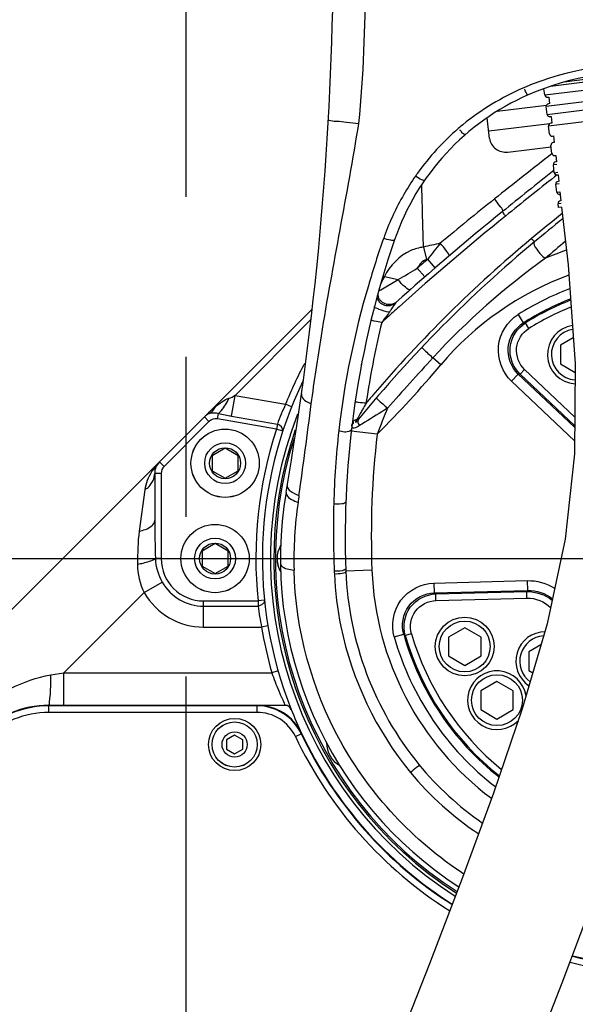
# Model space of a CAD drawing. Header units: millimetres. Extents: x 0 to 12486, y 0 to 8400.
# Tile 93 of 111: x 6385 to 6556, y 5452 to 5754. Entities that reach past the tile are written whole.
import ezdxf

# ---------------------------------------------------------------- set-up
doc = ezdxf.new("R2010")
doc.units = ezdxf.units.MM
doc.header["$LTSCALE"] = 653.4
doc.linetypes.add('CENTER', pattern=[0.6, 0.375, -0.075, 0.075, -0.075])
doc.layers.get('0').update_dxf_attribs({"linetype": 'CONTINUOUS'})
for name, color, linetype in [('03__ASM_ALL_CURVES', 7, 'CONTINUOUS'), ('1_DXF_AXIS', 7, 'CONTINUOUS'), ('304102000091DXF_CONTINUOUS_LINE', 7, 'CONTINUOUS'), ('304103000034DXF_CONTINUOUS_LINE', 7, 'CONTINUOUS'), ('304103000240DXF_CONTINUOUS_LINE', 7, 'CONTINUOUS'), ('304105000438DXF_CONTINUOUS_LINE', 7, 'CONTINUOUS'), ('304106000060DXF_CONTINUOUS_LINE', 7, 'CONTINUOUS'), ('304109000079DXF_CONTINUOUS_LINE', 7, 'CONTINUOUS'), ('304301000100DXF_CONTINUOUS_LINE', 7, 'CONTINUOUS'), ('501023000035DXF_CONTINUOUS_LINE', 7, 'CONTINUOUS'), ('501023000153DXF_CONTINUOUS_LINE', 7, 'CONTINUOUS'), ('501024000011DXF_CONTINUOUS_LINE', 7, 'CONTINUOUS'), ('501024000018DXF_CONTINUOUS_LINE', 7, 'CONTINUOUS'), ('504001000008DXF_CONTINUOUS_LINE', 7, 'CONTINUOUS'), ('604006000005DXF_CONTINUOUS_LINE', 7, 'CONTINUOUS'), ('DEFAULT_1', 7, 'CENTER'), ('DRW0004_DXF_DIMENSION', 7, 'CONTINUOUS'), ('R25-1800XIANDXF_CONTINUOUS_LINE', 7, 'CONTINUOUS')]:
    doc.layers.add(name, color=color, linetype=linetype)
doc.styles.get("Standard").update_dxf_attribs({"font": 'txt', "width": 0.7})
doc.dimstyles.new('DIMSTYLE_12', dxfattribs={"dimtxt": 100, "dimasz": 60, "dimexe": 1.5, "dimexo": 0, "dimgap": 1.25, "dimtad": 0, "dimtih": 1, "dimtoh": 1, "dimdsep": 46, "dimtxsty": 'Standard', "dimblk": '_FILLED', "dimblk1": '_FILLED', "dimblk2": '_FILLED', "dimcen": 0.09, "dimclrt": 5, "dimazin": 2, "dimtp": 0.8, "dimtm": 0.8, "dimtfac": 1, "dimtofl": 0, "dimtmove": 0, "dimatfit": 3, "dimldrblk": '_FILLED', "dimfxl": 0, "dimtolj": 1, "dimarcsym": 0})
doc.dimstyles.new('DIMSTYLE_9', dxfattribs={"dimtxt": 100, "dimasz": 60, "dimexe": 1.5, "dimexo": 0, "dimgap": 1.25, "dimtad": 0, "dimtih": 1, "dimtoh": 1, "dimdsep": 46, "dimtxsty": 'Standard', "dimblk": '_FILLED', "dimblk1": '_FILLED', "dimblk2": '_FILLED', "dimcen": 0.09, "dimclrt": 5, "dimazin": 2, "dimtp": 1.2, "dimtm": 1.2, "dimtfac": 1, "dimtofl": 0, "dimtmove": 0, "dimatfit": 3, "dimldrblk": '_FILLED', "dimfxl": 0, "dimtolj": 1, "dimarcsym": 0})

# ---------------------------------------------------------------- blocks, each defined once
blk = doc.blocks.new('*D26')
at = {"layer": 'DRW0004_DXF_DIMENSION', "color": 2, "linetype": 'Continuous'}
blk.add_line((6540.12, 5925.75), (8725.51, 5925.75), dxfattribs=at)
at = {"layer": 'DRW0004_DXF_DIMENSION', "color": 5, "linetype": 'Continuous', "insert": (8775.51, 6050.75), "char_height": 100, "width": 350, "attachment_point": 1, "line_spacing_factor": 0.9}
blk.add_mtext('874.2', dxfattribs=at)
blk = doc.blocks.new('_FILLED')
at = {"color": 0, "linetype": 'ByBlock'}
blk.add_solid([(0, 0), (-1, 0.1167), (-1, -0.1167)], dxfattribs=at)
blk = doc.blocks.new('*D30')
at = {"layer": 'DRW0004_DXF_DIMENSION', "color": 2, "linetype": 'Continuous'}
blk.add_line((8288.69, 5588.55), (8288.69, 7558.67), dxfattribs=at)
at = {"layer": 'DRW0004_DXF_DIMENSION', "color": 5, "linetype": 'Continuous', "insert": (8163.69, 7608.67), "char_height": 100, "width": 490, "attachment_point": 1, "rotation": 90, "line_spacing_factor": 0.9}
blk.add_mtext('1852.38', dxfattribs=at)
blk = doc.blocks.new('*D32')
at = {"layer": 'DRW0004_DXF_DIMENSION', "color": 2, "linetype": 'Continuous'}
blk.add_line((4881.93, 5588.55), (4881.93, 7558.67), dxfattribs=at)
at = {"layer": 'DRW0004_DXF_DIMENSION', "color": 5, "linetype": 'Continuous', "insert": (4756.93, 7608.67), "char_height": 100, "width": 490, "attachment_point": 1, "rotation": 90, "line_spacing_factor": 0.9}
blk.add_mtext('1554.38', dxfattribs=at)

msp = doc.modelspace()

# ---------------------------------------------------------------- linework, layer by layer
at = {"color": 2, "linetype": 'Continuous'}
for radius, start, end in [(1703.38, 290, 180), (340.216, 306.21386, 97.63329)]:
    msp.add_arc((6585.31, 5588.549), radius, start, end, dxfattribs=at)
at = {"layer": '03__ASM_ALL_CURVES', "color": 4, "linetype": 'Continuous'}
msp.add_line((4631.407, 5588.549), (7425.31, 5588.549), dxfattribs=at)
for radius, start, end in [(1703.38, 290, 180), (340.216, 306.21386, 97.63329)]:
    msp.add_arc((6585.31, 5588.549), radius, start, end, dxfattribs=at)
at = {"layer": '1_DXF_AXIS', "color": 7, "linetype": 'CENTER'}
msp.add_line((6436.31, 5944.411), (6436.31, 5011.549), dxfattribs=at)
at = {"layer": '304102000091DXF_CONTINUOUS_LINE', "color": 9, "linetype": 'Continuous'}
for p, q in [((6394.403, 5543.409), (6394.345, 5543.549)), ((6394.403, 5541.409), (6394.403, 5543.409)), ((6458.179, 5543.409), (6394.403, 5543.409)), ((6458.179, 5541.409), (6394.403, 5541.409)), ((6458.179, 5543.409), (6458.267, 5543.549)), ((6458.179, 5541.409), (6458.179, 5543.409)), ((6469.928, 5533.969), (6471.736, 5534.824)), ((6471.736, 5534.824), (6471.829, 5534.956))]:
    msp.add_line(p, q, dxfattribs=at)
for radius, start, end in [(127.64, 205.31587, 237.74656), (125.64, 205.31587, 237.56835), (125.64, 255.94374, 274.02108), (127.64, 255.83292, 274.02108)]:
    msp.add_arc((6585.31, 5588.549), radius, start, end, dxfattribs=at)
for points, knots in [([(6394.403, 5543.409), (6390.502, 5543.409), (6382.622, 5541.855), (6375.952, 5537.382), (6373.193, 5534.623)], [0, 0, 0, 0, 0.5000009, 1, 1, 1, 1]), ([(6394.403, 5541.409), (6390.762, 5541.409), (6383.407, 5539.959), (6377.182, 5535.784), (6374.607, 5533.209)], [0, 0, 0, 0, 0.5000009, 1, 1, 1, 1]), ([(6471.736, 5534.824), (6470.545, 5537.341), (6466.65, 5541.789), (6460.963, 5543.408), (6458.179, 5543.409)], [0, 0, 0, 0, 0.5, 1, 1, 1, 1]), ([(6469.928, 5533.969), (6468.896, 5536.15), (6465.52, 5540.006), (6460.592, 5541.409), (6458.179, 5541.409)], [0, 0, 0, 0, 0.4999999, 1, 1, 1, 1])]:
    msp.add_open_spline(points, degree=3, knots=knots, dxfattribs=at)
at = {"layer": '304103000034DXF_CONTINUOUS_LINE', "color": 7, "linetype": 'Continuous'}
for p, q in [((6374.806, 5564.72), (6475.067, 5664.981)), ((6426.81, 5614.654), (6426.81, 5600.202)), ((6466.789, 5543.549), (6458.267, 5543.549))]:
    msp.add_line(p, q, dxfattribs=at)
at = {"layer": '304103000034DXF_CONTINUOUS_LINE', "color": 9, "linetype": 'Continuous'}
for p, q in [((6451.464, 5638.551), (6474.698, 5661.784)), ((6450.353, 5632.248), (6451.464, 5638.551)), ((6451.464, 5638.551), (6466.9, 5635.828)), ((6468.758, 5635.087), (6466.901, 5635.829)), ((6443.454, 5630.541), (6442.04, 5631.955)), ((6446.097, 5631.374), (6446.39, 5633.039)), ((6450.353, 5632.248), (6464.408, 5629.77)), ((6443.454, 5630.541), (6429.689, 5616.775)), ((6464.131, 5628.194), (6446.097, 5631.374)), ((6464.408, 5629.77), (6464.131, 5628.194)), ((6466.031, 5627.572), (6464.131, 5628.194)), ((6429.689, 5616.775), (6428.275, 5618.189)), ((6428.81, 5614.654), (6426.81, 5614.654)), ((6428.81, 5614.654), (6428.81, 5588.549)), ((6423.814, 5609.65), (6422.063, 5596.95)), ((6428.81, 5588.549), (6427.019, 5588.549)), ((6423.575, 5578.134), (6429.132, 5581.308)), ((6423.574, 5578.135), (6398.989, 5553.549)), ((6441.81, 5567.549), (6441.81, 5575.549)), ((6441.81, 5575.549), (6458.475, 5575.549)), ((6460.464, 5575.753), (6458.475, 5575.549)), ((6458.475, 5575.549), (6458.475, 5573.949)), ((6441.81, 5573.949), (6458.475, 5573.949)), ((6441.81, 5567.549), (6459.551, 5567.55)), ((6461.524, 5567.878), (6459.552, 5567.549)), ((6395.008, 5552.885), (6398.989, 5553.549)), ((6398.989, 5543.549), (6398.989, 5553.549)), ((6398.989, 5553.549), (6462.709, 5553.548)), ((6464.631, 5554.098), (6462.708, 5553.549))]:
    msp.add_line(p, q, dxfattribs=at)
for centre, radius, start, end in [((6585.31, 5588.549), 127.5, 152.03997, 158.23415), ((6483.906, 5590.354), 59.017, 130.72783, 133.45964), ((6543.083, 5600.953), 83.786, 155.40252, 159.88316), ((6487.616, 5586.383), 64.451, 133.42613, 135.00302), ((6465.602, 5718.968), 88.05, 257.39718, 260.02694), ((6445.576, 5628.419), 3, 80, 135), ((6585.31, 5588.549), 127.5, 161.88407, 185.85209), ((6440.141, 5606.286), 16.807, 138.29434, 146.99576), ((6440.361, 5606.095), 17.098, 134.99772, 138.30686), ((6439.811, 5606.509), 16.409, 147.02183, 148.25052), ((6431.81, 5614.654), 3, 135, 180), ((6441.81, 5588.549), 13, 180, 270), ((6441.81, 5588.549), 14.6, 209.73156, 270), ((6441.81, 5588.549), 21, 209.72862, 270), ((6540.531, 5584.465), 82.727, 187.30286, 191.79841), ((6585.31, 5588.549), 127.5, 189.47984, 195.93335), ((6551.528, 5583.986), 93.89, 198.91671, 202.52306), ((6553.03, 5584.606), 95.515, 202.52123, 203.24677), ((6553.232, 5584.688), 95.733, 203.24416, 203.76231)]:
    msp.add_arc(centre, radius, start, end, dxfattribs=at)
at = {"layer": '304103000034DXF_CONTINUOUS_LINE', "color": 7, "linetype": 'Continuous'}
for centre, radius, start, end in [((6585.31, 5588.549), 125.5, 154.31729, 201.63036), ((6445.576, 5628.419), 5, 114.35708, 135), ((6585.31, 5588.549), 123, 158.93372, 237.30707), ((6431.81, 5614.654), 5, 135, 180), ((6466.789, 5541.549), 2, 21.63099, 90), ((6585.31, 5588.549), 125.5, 201.63099, 205.29555)]:
    msp.add_arc(centre, radius, start, end, dxfattribs=at)
at = {"layer": '304103000034DXF_CONTINUOUS_LINE', "color": 9, "linetype": 'Continuous'}
for points in [[(6449.584, 5637.68), (6450.233, 5637.9), (6450.879, 5638.181), (6451.424, 5638.596)], [(6443.514, 5632.974), (6444.371, 5633.363), (6445.047, 5634.205), (6445.399, 5635.078)], [(6445.399, 5635.078), (6446.645, 5636.149), (6448.029, 5637.152), (6449.584, 5637.68)], [(6443.513, 5632.974), (6444.387, 5633.37), (6445.47, 5633.31), (6446.39, 5633.039)], [(6466.031, 5627.572), (6466.315, 5628.437), (6465.291, 5629.547), (6464.408, 5629.769)], [(6425.858, 5615.144), (6424.83, 5613.482), (6424.082, 5611.585), (6423.814, 5609.65)], [(6426.81, 5600.202), (6426.81, 5596.317), (6426.922, 5592.433), (6427.019, 5588.549)], [(6422.063, 5596.95), (6421.602, 5593.606), (6421.611, 5590.211), (6421.568, 5586.836)], [(6421.568, 5586.836), (6421.531, 5583.86), (6422.309, 5580.829), (6423.574, 5578.135)], [(6427.019, 5588.549), (6427.113, 5586.036), (6427.885, 5583.491), (6429.132, 5581.308)], [(6460.464, 5575.753), (6460.556, 5574.862), (6459.369, 5573.999), (6458.475, 5573.949)], [(6382.635, 5548.711), (6386.514, 5550.685), (6390.715, 5552.169), (6395.008, 5552.885)]]:
    msp.add_open_spline(points, degree=3, dxfattribs=at)
for points, knots in [([(6446.39, 5633.039), (6446.681, 5633.293), (6447.981, 5634.668), (6448.939, 5636.328), (6449.584, 5637.68)], [0, 0, 0, 0, 0.2051797, 1, 1, 1, 1]), ([(6423.815, 5609.65), (6424.268, 5609.941), (6425.835, 5611.165), (6426.81, 5613.204), (6426.81, 5614.654)], [0, 0, 0, 0, 0.2710046, 1, 1, 1, 1]), ([(6422.063, 5596.95), (6422.722, 5597.081), (6424.518, 5597.532), (6426.81, 5598.903), (6426.81, 5600.202)], [0, 0, 0, 0, 0.3407534, 1, 1, 1, 1]), ([(6421.568, 5586.836), (6422.138, 5586.934), (6423.998, 5587.322), (6425.895, 5587.835), (6427.019, 5588.549)], [0, 0, 0, 0, 0.3027275, 1, 1, 1, 1]), ([(6394.345, 5543.549), (6394.592, 5543.549), (6394.561, 5544.939), (6394.903, 5546.428), (6394.942, 5549.527), (6395.003, 5551.679), (6395.008, 5552.885)], [0, 0, 0, 0, 0.0788344, 0.2928608, 0.6146712, 1, 1, 1, 1]), ([(6465.615, 5546.113), (6465.893, 5545.481), (6466.455, 5544.814), (6466.556, 5543.638), (6466.789, 5543.549)], [0, 0, 0, 0, 0.7341439, 1, 1, 1, 1])]:
    msp.add_open_spline(points, degree=3, knots=knots, dxfattribs=at)
at = {"layer": '304103000240DXF_CONTINUOUS_LINE', "color": 9, "linetype": 'Continuous'}
for p, q in [((6550.097, 5706.185), (6549.275, 5705.533)), ((6550.108, 5706.172), (6549.288, 5705.516)), ((6508.663, 5702.348), (6508.641, 5703.182)), ((6509.151, 5684.014), (6510.066, 5680.208)), ((6510.457, 5680.302), (6510.066, 5680.208)), ((6512.745, 5677.653), (6510.457, 5680.302)), ((6509.574, 5674.901), (6507.273, 5677.539)), ((6497.182, 5674.998), (6501.407, 5674.042)), ((6496.117, 5670.963), (6501.407, 5674.042)), ((6495.36, 5670.52), (6496.117, 5670.963)), ((6538.155, 5663.346), (6539.754, 5660.81)), ((6541.438, 5659.087), (6540.382, 5660.784)), ((6514.496, 5647.969), (6512.003, 5650.061)), ((6536.14, 5642.932), (6538.204, 5645.106)), ((6555.495, 5628.698), (6538.204, 5645.106)), ((6540.157, 5646.498), (6538.781, 5645.049)), ((6555.498, 5629.185), (6538.781, 5645.049)), ((6555.514, 5631.926), (6540.157, 5646.498)), ((6555.471, 5624.587), (6536.14, 5642.932)), ((6494.979, 5626.718), (6487.032, 5627.637)), ((6493.378, 5585.014), (6485.384, 5584.707)), ((6512.381, 5581.036), (6540.932, 5581.783)), ((6512.381, 5581.036), (6512.459, 5578.038)), ((6540.932, 5581.783), (6541.011, 5578.786)), ((6512.459, 5578.038), (6541.011, 5578.786)), ((6512.927, 5577.695), (6540.793, 5578.425)), ((6512.979, 5575.697), (6512.927, 5577.695)), ((6540.846, 5576.427), (6540.793, 5578.425)), ((6512.979, 5575.697), (6540.846, 5576.427)), ((6505.508, 5565.485), (6503.588, 5564.93)), ((6500.218, 5564.517), (6503.103, 5565.332))]:
    msp.add_line(p, q, dxfattribs=at)
at = {"layer": '304103000240DXF_CONTINUOUS_LINE', "color": 7, "linetype": 'Continuous'}
msp.add_line((6497.929, 5666.092), (6497.699, 5666.123), dxfattribs=at)
at = {"layer": '304103000240DXF_CONTINUOUS_LINE', "color": 9, "linetype": 'Continuous'}
for points in [[(6489.272, 5631.23), (6489.08, 5630.998), (6488.917, 5630.805), (6488.781, 5630.648), (6488.668, 5630.525), (6488.577, 5630.431), (6488.507, 5630.365), (6488.455, 5630.325), (6488.419, 5630.307), (6488.398, 5630.309), (6488.389, 5630.329), (6488.394, 5630.37), (6488.413, 5630.434), (6488.449, 5630.523)], [(6488.449, 5630.523), (6488.501, 5630.638), (6488.572, 5630.78), (6488.66, 5630.948), (6488.765, 5631.139)]]:
    msp.add_lwpolyline(points, dxfattribs=at)
at = {"layer": '304103000240DXF_CONTINUOUS_LINE', "color": 7, "linetype": 'Continuous'}
for centre, radius, start, end in [((5481.585, 5778.784), 1000, 350.220733, 359.311948), ((6575.064, 5653.242), 84.5, 84.37763, 113.62237), ((6571.257, 5661.946), 75, 113.62237, 161.07654), ((7791.962, 4140.57), 2000, 128.419005, 128.998489), ((7067.424, 5035.349), 848.66, 128.998489, 131.904638), ((7182.449, 4916.646), 1000, 129.097312, 129.736355), ((6765.177, 5595.464), 280, 161.07654, 182.20168), ((6797.64, 5379.552), 398.037, 129.73635, 140.78005), ((6498.272, 5669.575), 3.5, 193.52324, 311.90464), ((6585.31, 5588.549), 120, 170.22073, 237.05304), ((6585.31, 5588.549), 100, 182.20168, 219.13077)]:
    msp.add_arc(centre, radius, start, end, dxfattribs=at)
at = {"layer": '304103000240DXF_CONTINUOUS_LINE', "color": 9, "linetype": 'Continuous'}
for centre, radius, start, end in [((6571.295, 5660.059), 79.285, 113.3398, 129.18605), ((6570.565, 5661.564), 77.665, 130.78925, 144.44135), ((6570.601, 5661.045), 78.082, 129.24783, 130.56011), ((7783.863, 4127.416), 2009.739, 127.926383, 128.567583), ((6572.907, 5659.835), 80.574, 145.21207, 149.9889), ((6570.123, 5661.931), 77.092, 144.47192, 145.31052), ((7791.996, 4140.374), 1998.519, 128.449246, 128.998486), ((6572.385, 5660.132), 79.973, 149.98592, 160.0207), ((7063.68, 5030.623), 854.557, 128.56759, 130.006388), ((7067.535, 5035.063), 847.297, 128.998726, 131.897532), ((7182.485, 4916.447), 1001.523, 129.039236, 129.736342), ((6765.834, 5591.958), 285.083, 160.57795, 163.65474), ((6798.196, 5378.831), 400.293, 129.74568, 139.53214), ((6571.471, 5660.5), 78.989, 160.04495, 160.58546), ((6622.155, 5200.31), 496.729, 102.53966, 103.14982), ((7201.83, 5139.577), 877.713, 141.564746, 141.970941), ((7411.144, 4669.406), 1330.454, 130.185697, 130.532649), ((7067.424, 5035.349), 852.16, 130.813124, 131.096609), ((6585.31, 5588.549), 99.894, 108.92801, 112.85804), ((6515.276, 5664.222), 21.06, 149.22325, 155.53591), ((6585.31, 5588.549), 88.421, 110.80169, 122.22917), ((6498.7, 5669.975), 3.574, 183.05501, 200.27277), ((7067.466, 5035.146), 847.189, 131.897763, 132.072493), ((6585.31, 5588.549), 85.423, 111.39257, 122.22917), ((6585.31, 5588.549), 85.067, 111.47437, 121.88013), ((6585.31, 5588.549), 83.069, 111.91164, 121.88013), ((7041.77, 5261.611), 675.941, 143.460688, 143.790089), ((7067.442, 5035.172), 847.154, 132.072492, 132.383708), ((6765.247, 5595.863), 276.623, 166.39777, 171.20027), ((6531.275, 5444.172), 216.804, 87.5924, 87.75868), ((7216.494, 5003.738), 956.054, 137.465732, 138.705859), ((6267.282, 5855.416), 322.721, 314.87431, 319.9987), ((6519.506, 5455.613), 190.413, 84.19017, 84.36469), ((6797.62, 5379.407), 399.48, 139.54137, 140.0059), ((6765.108, 5595.89), 276.483, 171.2013, 171.62564), ((3793.333, 5981.222), 2703.592, 352.061969, 352.663029), ((6897.563, 5405.879), 466.75, 150.43797, 150.63415), ((7231.2, 5219.6), 848.867, 150.808274, 150.999955), ((6936.204, 5384.128), 511.092, 150.63338, 150.78049), ((6841.389, 5491.759), 371.771, 157.39433, 158.71443), ((6571.611, 5501.906), 151.518, 122.05448, 122.83105), ((6742.823, 5598.766), 261.23, 173.62868, 178.55264), ((6765.177, 5595.464), 272, 173.40194, 182.20168), ((6600.906, 5589.036), 131.24, 171.75787, 172.67381), ((6595.56, 5587.968), 126.094, 171.88214, 181.34871), ((6795.182, 5597.289), 313.61, 178.52437, 182.30124), ((6584.896, 5588.482), 103.14, 182.10369, 182.57348), ((6585.31, 5588.549), 92, 182.20168, 233.00824), ((6625.36, 5731.371), 190.413, 233.63531, 233.80983), ((6697.869, 5484.187), 183.176, 148.90648, 149.03829), ((6585.31, 5588.549), 83.069, 196.11987, 231.06952), ((6585.31, 5588.549), 88.421, 195.77083, 232.3444), ((6585.31, 5588.549), 85.423, 195.77083, 231.64085), ((6641.761, 5731.999), 216.804, 230.24132, 230.4076), ((6585.31, 5588.549), 85.067, 196.11987, 231.55355)]:
    msp.add_arc(centre, radius, start, end, dxfattribs=at)
for points in [[(6489.363, 5721.874), (6490.902, 5736.61), (6491.319, 5751.459), (6491.416, 5766.275)], [(6583.838, 5739.783), (6569.072, 5741.184), (6553.504, 5738.729), (6539.884, 5732.856)], [(6509.151, 5684.014), (6508.987, 5690.125), (6508.825, 5696.237), (6508.663, 5702.348)], [(6510.066, 5680.208), (6508.814, 5679.907), (6507.888, 5678.67), (6507.273, 5677.539)], [(6546.512, 5680.6), (6534.059, 5671.608), (6522.395, 5661.372), (6512.003, 5650.061)], [(6501.407, 5674.042), (6503.362, 5675.209), (6505.337, 5676.342), (6507.273, 5677.539)], [(6553.655, 5675.402), (6538.681, 5669.944), (6524.74, 5660.178), (6514.496, 5647.969)], [(6492.273, 5672.188), (6488.021, 5657.682), (6484.931, 5642.773), (6483.206, 5627.755)], [(6496.295, 5667.329), (6495.878, 5667.711), (6495.544, 5668.206), (6495.348, 5668.737)], [(6497.773, 5666.509), (6497.23, 5666.658), (6496.71, 5666.948), (6496.295, 5667.329)], [(6499.433, 5666.468), (6498.894, 5666.345), (6498.307, 5666.362), (6497.773, 5666.509)], [(6500.885, 5667.217), (6500.48, 5666.854), (6499.964, 5666.59), (6499.433, 5666.468)], [(6498.687, 5664.048), (6497.612, 5664.242), (6496.546, 5664.529), (6495.531, 5664.932)], [(6498.18, 5634.662), (6495.865, 5633.197), (6493.518, 5631.781), (6491.197, 5630.324)], [(6484.221, 5584.831), (6483.443, 5584.645), (6482.62, 5584.607), (6481.825, 5584.696)], [(6540.932, 5581.783), (6543.842, 5581.859), (6546.891, 5581.018), (6549.35, 5579.46)], [(6540.793, 5578.425), (6543.544, 5578.496), (6546.469, 5577.511), (6548.614, 5575.788)], [(6541.011, 5578.786), (6543.712, 5578.857), (6546.58, 5577.912), (6548.709, 5576.248)], [(6540.846, 5576.427), (6543.453, 5576.495), (6546.266, 5575.384), (6548.123, 5573.554)], [(6507.74, 5525.44), (6513.327, 5518.572), (6520.012, 5512.5), (6527.291, 5507.461)], [(6505.186, 5522.951), (6511.13, 5515.709), (6518.299, 5509.368), (6526.082, 5504.153)]]:
    msp.add_open_spline(points, degree=3, dxfattribs=at)
for points, knots in [([(6541.204, 5730.662), (6541.034, 5730.587), (6540.55, 5731.478), (6540.323, 5731.932), (6540.172, 5732.41)], [0, 0, 0, 0, 0.2705494, 1, 1, 1, 1]), ([(6480.02, 5722.86), (6480.032, 5723.081), (6481.395, 5722.553), (6482.786, 5722.802), (6485.928, 5722.238), (6488.106, 5722.032), (6489.363, 5721.874)], [0, 0, 0, 0, 0.0706025, 0.2755832, 0.59559, 1, 1, 1, 1]), ([(6474.788, 5635.961), (6475.732, 5642.93), (6480.008, 5671.668), (6485.829, 5700.144), (6489.363, 5721.874)], [0, 0, 0, 0, 0.2420989, 1, 1, 1, 1]), ([(6520.769, 5719.349), (6520.694, 5719.439), (6520.547, 5719.636), (6520.419, 5719.844), (6520.356, 5719.956)], [0, 0, 0, 0, 0.477713, 1, 1, 1, 1]), ([(6522.064, 5718.56), (6522.018, 5718.52), (6521.427, 5718.567), (6521.061, 5718.994), (6520.769, 5719.349)], [0, 0, 0, 0, 0.116905, 1, 1, 1, 1]), ([(6509.151, 5704.437), (6508.993, 5704.477), (6508.129, 5704.83), (6507.348, 5705.349), (6506.734, 5705.806)], [0, 0, 0, 0, 0.175888, 1, 1, 1, 1]), ([(6509.464, 5704.451), (6509.442, 5704.419), (6509.318, 5704.395), (6509.218, 5704.42), (6509.151, 5704.437)], [0, 0, 0, 0, 0.3575172, 1, 1, 1, 1]), ([(6533.362, 5694.896), (6533.752, 5695.211), (6532.137, 5697.016), (6531.613, 5698.003), (6530.917, 5698.778)], [0, 0, 0, 0, 0.3248547, 1, 1, 1, 1]), ([(6534.328, 5693.548), (6534.092, 5693.836), (6533.956, 5694.022), (6533.362, 5694.776), (6533.568, 5694.599), (6533.611, 5694.554)], [0, 0, 0, 0, 0.694964, 0.8825088, 1, 1, 1, 1]), ([(6500.311, 5686.269), (6500.183, 5685.898), (6498.53, 5686.21), (6497.664, 5686.447), (6496.974, 5686.756)], [0, 0, 0, 0, 0.3417719, 1, 1, 1, 1]), ([(6542.256, 5686.612), (6542.455, 5686.377), (6542.743, 5686.225), (6543.083, 5685.549), (6543.193, 5685.64)], [0, 0, 0, 0, 0.6832982, 1, 1, 1, 1]), ([(6509.151, 5684.014), (6507.82, 5683.848), (6502.821, 5682.462), (6498.891, 5678.368), (6497.182, 5674.998)], [0, 0, 0, 0, 0.2619811, 1, 1, 1, 1]), ([(6516.882, 5681.203), (6517.286, 5681.547), (6515.68, 5683.425), (6515.057, 5684.426), (6514.308, 5685.19)], [0, 0, 0, 0, 0.3316781, 1, 1, 1, 1]), ([(6543.193, 5685.64), (6542.584, 5685.134), (6544.381, 5682.568), (6545.432, 5681.286), (6546.508, 5680.599)], [0, 0, 0, 0, 0.3826076, 1, 1, 1, 1]), ([(6497.182, 5674.998), (6497.061, 5674.916), (6496.827, 5674.749), (6496.602, 5674.57), (6496.494, 5674.48)], [0, 0, 0, 0, 0.5104975, 1, 1, 1, 1]), ([(6505.224, 5671.081), (6504.798, 5670.704), (6502.943, 5672.237), (6502.034, 5673.164), (6501.407, 5674.042)], [0, 0, 0, 0, 0.345648, 1, 1, 1, 1]), ([(6495.531, 5664.932), (6495.328, 5665.012), (6494.905, 5665.229), (6494.083, 5665.521), (6494.167, 5665.844)], [0, 0, 0, 0, 0.3946502, 1, 1, 1, 1]), ([(6498.687, 5664.048), (6498.866, 5664.29), (6499.375, 5664.995), (6501.254, 5667.548), (6500.61, 5666.97)], [0, 0, 0, 0, 0.2577828, 1, 1, 1, 1]), ([(6536.14, 5642.932), (6533.38, 5645.552), (6530.145, 5653.829), (6534.935, 5661.315), (6538.155, 5663.346)], [0, 0, 0, 0, 0.4999272, 1, 1, 1, 1]), ([(6496.382, 5660.92), (6495.61, 5661.102), (6494.806, 5661.075), (6493.111, 5661.647), (6493.032, 5661.319)], [0, 0, 0, 0, 0.7019522, 1, 1, 1, 1]), ([(6538.204, 5645.106), (6536.079, 5647.121), (6533.586, 5653.489), (6537.275, 5659.249), (6539.754, 5660.81)], [0, 0, 0, 0, 0.4999271, 1, 1, 1, 1]), ([(6538.781, 5645.049), (6536.651, 5647.072), (6534.166, 5653.47), (6537.89, 5659.233), (6540.382, 5660.784)], [0, 0, 0, 0, 0.5001883, 1, 1, 1, 1]), ([(6540.157, 5646.498), (6538.452, 5648.117), (6536.462, 5653.235), (6539.444, 5657.846), (6541.438, 5659.087)], [0, 0, 0, 0, 0.5001884, 1, 1, 1, 1]), ([(6508.589, 5653.199), (6508.592, 5653.202), (6508.61, 5653.189), (6508.621, 5653.183), (6508.63, 5653.176)], [0, 0, 0, 0, 0.2705189, 1, 1, 1, 1]), ([(6508.63, 5653.176), (6508.78, 5653.066), (6509.91, 5652.028), (6511.034, 5650.992), (6512.003, 5650.061)], [0, 0, 0, 0, 0.1217427, 1, 1, 1, 1]), ([(6471.767, 5639), (6471.73, 5638.741), (6472.073, 5637.205), (6473.664, 5636.449), (6474.788, 5635.961)], [0, 0, 0, 0, 0.1758887, 1, 1, 1, 1]), ([(6491.574, 5636.157), (6490.78, 5636.271), (6489.971, 5636.174), (6488.213, 5636.581), (6488.163, 5636.243)], [0, 0, 0, 0, 0.7009814, 1, 1, 1, 1]), ([(6494.688, 5637.725), (6494.684, 5637.72), (6494.711, 5637.696), (6494.721, 5637.681), (6494.733, 5637.668)], [0, 0, 0, 0, 0.2636645, 1, 1, 1, 1]), ([(6494.733, 5637.668), (6494.871, 5637.525), (6496.012, 5636.512), (6497.165, 5635.516), (6498.18, 5634.662)], [0, 0, 0, 0, 0.1302357, 1, 1, 1, 1]), ([(6487.253, 5629.233), (6487.252, 5629.269), (6487.251, 5629.343), (6487.254, 5629.417), (6487.256, 5629.455)], [0, 0, 0, 0, 0.4879599, 1, 1, 1, 1]), ([(6487.355, 5628.753), (6487.32, 5628.819), (6487.27, 5628.979), (6487.255, 5629.144), (6487.253, 5629.233)], [0, 0, 0, 0, 0.4564261, 1, 1, 1, 1]), ([(6487.256, 5629.455), (6487.258, 5629.496), (6487.265, 5629.58), (6487.274, 5629.664), (6487.279, 5629.706)], [0, 0, 0, 0, 0.4900308, 1, 1, 1, 1]), ([(6489.464, 5629.223), (6489.234, 5629.073), (6488.694, 5628.713), (6487.575, 5628.34), (6487.355, 5628.753)], [0, 0, 0, 0, 0.3696531, 1, 1, 1, 1]), ([(6488.765, 5631.139), (6488.398, 5631.017), (6487.627, 5630.939), (6487.518, 5630.021), (6487.702, 5629.82)], [0, 0, 0, 0, 0.5862286, 1, 1, 1, 1]), ([(6489.272, 5631.23), (6489.011, 5630.911), (6488.909, 5630.044), (6489.447, 5629.589), (6489.645, 5629.424)], [0, 0, 0, 0, 0.6151435, 1, 1, 1, 1]), ([(6487.092, 5628.152), (6487.068, 5627.951), (6485.799, 5627.012), (6484.292, 5627.349), (6483.206, 5627.755)], [0, 0, 0, 0, 0.1487535, 1, 1, 1, 1]), ([(6467.398, 5610.94), (6467.368, 5610.761), (6467.423, 5610.342), (6467.645, 5609.997), (6467.784, 5609.825)], [0, 0, 0, 0, 0.4515036, 1, 1, 1, 1]), ([(6467.054, 5608.931), (6467.009, 5608.668), (6467.527, 5606.935), (6469.406, 5606.275), (6470.729, 5605.774)], [0, 0, 0, 0, 0.1587769, 1, 1, 1, 1]), ([(6467.784, 5609.825), (6467.94, 5609.633), (6468.873, 5608.756), (6470.062, 5608.213), (6471.019, 5607.851)], [0, 0, 0, 0, 0.1945864, 1, 1, 1, 1]), ([(6485.375, 5605.99), (6485.358, 5605.516), (6483.557, 5605.133), (6482.476, 5605.186), (6481.676, 5605.365)], [0, 0, 0, 0, 0.3660437, 1, 1, 1, 1]), ([(6465.319, 5587.071), (6465.322, 5586.837), (6466.257, 5585.347), (6468.135, 5585.209), (6469.501, 5585)], [0, 0, 0, 0, 0.1443586, 1, 1, 1, 1]), ([(6521.552, 5491.829), (6506.056, 5501.975), (6479.883, 5529.947), (6469.947, 5566.889), (6469.501, 5585)], [0, 0, 0, 0, 0.5055295, 1, 1, 1, 1]), ([(6485.384, 5584.707), (6485.401, 5584.262), (6483.671, 5583.816), (6482.655, 5583.765), (6481.861, 5583.851)], [0, 0, 0, 0, 0.3576177, 1, 1, 1, 1]), ([(6481.861, 5583.851), (6482.099, 5578.428), (6484.755, 5556.6), (6494.704, 5535.72), (6505.186, 5522.951)], [0, 0, 0, 0, 0.2473111, 1, 1, 1, 1]), ([(6485.353, 5585.541), (6485.359, 5585.378), (6484.924, 5585.019), (6484.511, 5584.9), (6484.221, 5584.831)], [0, 0, 0, 0, 0.354066, 1, 1, 1, 1]), ([(6500.218, 5564.517), (6499.184, 5568.18), (6500.633, 5576.947), (6508.575, 5580.935), (6512.381, 5581.036)], [0, 0, 0, 0, 0.4999255, 1, 1, 1, 1]), ([(6503.103, 5565.332), (6502.306, 5568.149), (6503.417, 5574.897), (6509.531, 5577.963), (6512.459, 5578.038)], [0, 0, 0, 0, 0.4999255, 1, 1, 1, 1]), ([(6503.588, 5564.93), (6502.773, 5567.753), (6503.865, 5574.529), (6509.992, 5577.617), (6512.927, 5577.695)], [0, 0, 0, 0, 0.5001965, 1, 1, 1, 1]), ([(6505.508, 5565.485), (6504.856, 5567.743), (6505.727, 5573.166), (6510.631, 5575.635), (6512.979, 5575.697)], [0, 0, 0, 0, 0.5001967, 1, 1, 1, 1]), ([(6507.74, 5525.44), (6507.99, 5525.131), (6506.363, 5524.093), (6505.837, 5523.414), (6505.186, 5522.951)], [0, 0, 0, 0, 0.3320764, 1, 1, 1, 1])]:
    msp.add_open_spline(points, degree=3, knots=knots, dxfattribs=at)
at = {"layer": '304105000438DXF_CONTINUOUS_LINE', "color": 9, "linetype": 'Continuous'}
for p, q in [((6531.713, 5725.672), (6546.849, 5727.531)), ((6529.151, 5719.621), (6547.888, 5721.921))]:
    msp.add_line(p, q, dxfattribs=at)
at = {"layer": '304105000438DXF_CONTINUOUS_LINE', "color": 7, "linetype": 'Continuous'}
for p, q in [((6529.429, 5717.351), (6528.654, 5723.668)), ((6534.981, 5713.167), (6548.265, 5714.798))]:
    msp.add_line(p, q, dxfattribs=at)
msp.add_open_spline([(6529.429, 5717.351), (6529.58, 5716.122), (6530.998, 5713.675), (6533.721, 5713.012), (6534.981, 5713.167)], degree=3, knots=[0, 0, 0, 0, 0.4938731, 1, 1, 1, 1], dxfattribs=at)
at = {"layer": '304106000060DXF_CONTINUOUS_LINE', "color": 7, "linetype": 'Continuous'}
msp.add_line((6458.266, 5543.549), (6394.347, 5543.549), dxfattribs=at)
for centre, radius, start, end in [((6394.347, 5513.549), 30, 90, 135), ((6458.266, 5528.549), 15, 25.28025, 90), ((6585.31, 5588.549), 125.5, 205.28025, 237.565), ((6585.31, 5588.549), 125.5, 255.9475, 274.08144)]:
    msp.add_arc(centre, radius, start, end, dxfattribs=at)
at = {"layer": '304109000079DXF_CONTINUOUS_LINE', "color": 7, "linetype": 'Continuous'}
for p, q in [((6577.315, 5737.686), (6552.289, 5734.613)), ((6546.318, 5730.656), (6546.082, 5732.585)), ((6547.21, 5729.96), (6547.55, 5730.001)), ((6547.05, 5724.701), (6546.757, 5727.083)), ((6547.793, 5728.016), (6547.454, 5727.975)), ((6547.941, 5724.004), (6548.278, 5724.046)), ((6547.781, 5718.746), (6547.488, 5721.128)), ((6548.521, 5722.061), (6548.185, 5722.019)), ((6548.672, 5718.049), (6549.007, 5718.09)), ((6548.512, 5712.79), (6548.219, 5715.172)), ((6549.25, 5716.105), (6548.916, 5716.064)), ((6549.404, 5712.094), (6549.732, 5712.134)), ((6549.243, 5706.835), (6548.951, 5709.217)), ((6549.952, 5710.146), (6549.647, 5710.109)), ((6550.135, 5706.138), (6550.392, 5706.17)), ((6549.974, 5700.88), (6549.682, 5703.262)), ((6550.612, 5704.182), (6550.378, 5704.153)), ((6550.866, 5700.183), (6551.052, 5700.206)), ((6550.559, 5696.116), (6550.413, 5697.307)), ((6551.492, 5696.23), (6550.559, 5696.116)), ((6551.272, 5698.218), (6551.11, 5698.198))]:
    msp.add_line(p, q, dxfattribs=at)
at = {"layer": '304109000079DXF_CONTINUOUS_LINE', "color": 9, "linetype": 'Continuous'}
for p, q in [((6546.318, 5730.656), (6588.303, 5735.811)), ((6581.886, 5737.441), (6548.069, 5733.289)), ((6588.742, 5732.238), (6546.757, 5727.083)), ((6547.05, 5724.701), (6589.034, 5729.856)), ((6589.473, 5726.283), (6547.488, 5721.128)), ((6550.04, 5709.351), (6548.951, 5709.217)), ((6549.243, 5706.835), (6550.304, 5706.965)), ((6550.7, 5703.387), (6549.682, 5703.262)), ((6549.974, 5700.88), (6550.964, 5701.001)), ((6551.36, 5697.423), (6550.413, 5697.307))]:
    msp.add_line(p, q, dxfattribs=at)
at = {"layer": '304109000079DXF_CONTINUOUS_LINE', "color": 7, "linetype": 'Continuous'}
for centre, start, end in [((6547.112, 5730.754), 187, 277), ((6547.551, 5727.18), 97, 187), ((6547.844, 5724.798), 187, 277), ((6548.282, 5721.225), 97, 187), ((6548.575, 5718.843), 187, 277), ((6549.014, 5715.27), 97, 187), ((6549.306, 5712.888), 187, 277), ((6549.745, 5709.315), 97, 187), ((6550.037, 5706.933), 187, 277), ((6550.476, 5703.359), 97, 187), ((6550.768, 5700.977), 187, 277), ((6551.207, 5697.404), 97, 187)]:
    msp.add_arc(centre, 0.8, start, end, dxfattribs=at)
at = {"layer": '304301000100DXF_CONTINUOUS_LINE', "color": 7, "linetype": 'Continuous'}
for radius, start, end in [(122, 161.14061, 237.22827), (121.5, 162.38375, 237.17758)]:
    msp.add_arc((6585.31, 5588.549), radius, start, end, dxfattribs=at)
at = {"layer": '501023000035DXF_CONTINUOUS_LINE', "color": 7, "linetype": 'Continuous'}
for p, q in [((6555.036, 5656.215), (6551.15, 5653.971)), ((6551.15, 5653.971), (6551.15, 5648.197)), ((6551.15, 5648.197), (6555.592, 5645.632)), ((6521.795, 5567.362), (6516.795, 5564.475)), ((6526.795, 5564.475), (6521.795, 5567.362)), ((6516.795, 5564.475), (6516.795, 5558.702)), ((6526.795, 5558.702), (6526.795, 5564.475)), ((6545.128, 5562.092), (6541.453, 5559.97)), ((6541.453, 5559.97), (6541.453, 5554.196)), ((6516.795, 5558.702), (6521.795, 5555.815)), ((6521.795, 5555.815), (6526.795, 5558.702)), ((6541.453, 5554.196), (6542.635, 5553.514)), ((6531.687, 5550.899), (6526.687, 5548.012)), ((6536.687, 5548.012), (6531.687, 5550.899)), ((6526.687, 5548.012), (6526.687, 5542.239)), ((6536.687, 5542.239), (6536.687, 5548.012)), ((6526.687, 5542.239), (6531.687, 5539.352)), ((6531.687, 5539.352), (6536.687, 5542.239))]:
    msp.add_line(p, q, dxfattribs=at)
msp.add_circle((6521.795, 5561.588), 9, dxfattribs=at)
at = {"layer": '501023000035DXF_CONTINUOUS_LINE', "color": 9, "linetype": 'Continuous'}
for centre in [(6521.795, 5561.588), (6531.687, 5545.126)]:
    msp.add_circle(centre, 7.8, dxfattribs=at)
at = {"layer": '501023000035DXF_CONTINUOUS_LINE', "color": 7, "linetype": 'Continuous'}
for centre, start, end in [((6556.15, 5651.084), 98.74313, 266.28307), ((6546.453, 5557.083), 90, 236.51746), ((6531.687, 5545.126), 8.45675, 316.75362)]:
    msp.add_arc(centre, 9, start, end, dxfattribs=at)
at = {"layer": '501023000035DXF_CONTINUOUS_LINE', "color": 9, "linetype": 'Continuous'}
for centre, start, end in [((6556.15, 5651.084), 99.4925, 265.73924), ((6546.453, 5557.083), 93.86387, 233.76413)]:
    msp.add_arc(centre, 7.8, start, end, dxfattribs=at)
at = {"layer": '501023000153DXF_CONTINUOUS_LINE', "color": 7, "linetype": 'Continuous'}
msp.add_line((6490.198, 5648.081), (6490.179, 5648.092), dxfattribs=at)
for centre, start, end in [((6472.31, 5588.549), 150.11073, 210.4566), ((6487.449, 5532.049), 179.77141, 240.43846)]:
    msp.add_arc(centre, 8, start, end, dxfattribs=at)
at = {"layer": '501024000011DXF_CONTINUOUS_LINE', "color": 7, "linetype": 'Continuous'}
for p, q in [((6448.393, 5622.387), (6444.393, 5620.078)), ((6444.393, 5620.078), (6444.393, 5615.459)), ((6452.393, 5620.078), (6448.393, 5622.387)), ((6452.393, 5615.459), (6452.393, 5620.078)), ((6444.393, 5615.459), (6448.393, 5613.149)), ((6448.393, 5613.149), (6452.393, 5615.459)), ((6445.31, 5593.168), (6441.31, 5590.858)), ((6449.31, 5590.858), (6445.31, 5593.168)), ((6441.31, 5590.858), (6441.31, 5586.239)), ((6449.31, 5586.239), (6449.31, 5590.858)), ((6441.31, 5586.239), (6445.31, 5583.93)), ((6445.31, 5583.93), (6449.31, 5586.239))]:
    msp.add_line(p, q, dxfattribs=at)
for centre, radius in [((6448.393, 5617.768), 10.46), ((6448.393, 5617.768), 6.25), ((6448.393, 5617.768), 4.75), ((6445.31, 5588.549), 10.46), ((6445.31, 5588.549), 6.25), ((6445.31, 5588.549), 4.75)]:
    msp.add_circle(centre, radius, dxfattribs=at)
at = {"layer": '501024000011DXF_CONTINUOUS_LINE', "color": 9, "linetype": 'Continuous'}
for centre in [(6448.393, 5617.768), (6445.31, 5588.549)]:
    msp.add_circle(centre, 10.456, dxfattribs=at)
at = {"layer": '501024000018DXF_CONTINUOUS_LINE', "color": 7, "linetype": 'Continuous'}
for p, q in [((6451.31, 5534.436), (6448.81, 5532.992)), ((6448.81, 5532.992), (6448.81, 5530.105)), ((6453.81, 5532.992), (6451.31, 5534.436)), ((6453.81, 5530.105), (6453.81, 5532.992)), ((6448.81, 5530.105), (6451.31, 5528.662)), ((6451.31, 5528.662), (6453.81, 5530.105))]:
    msp.add_line(p, q, dxfattribs=at)
for radius in [6.931, 3.85]:
    msp.add_circle((6451.31, 5531.549), radius, dxfattribs=at)
at = {"layer": '501024000018DXF_CONTINUOUS_LINE', "color": 9, "linetype": 'Continuous'}
msp.add_circle((6451.31, 5531.549), 6.922, dxfattribs=at)
at = {"layer": '504001000008DXF_CONTINUOUS_LINE', "color": 7, "linetype": 'Continuous'}
msp.add_circle((6451.31, 5531.549), 8, dxfattribs=at)
at = {"layer": '604006000005DXF_CONTINUOUS_LINE', "color": 7, "linetype": 'Continuous'}
for centre, start, end in [((6472.31, 5588.549), 182.57143, 210.41931), ((6487.449, 5532.049), 179.76247, 240.44197)]:
    msp.add_arc(centre, 8, start, end, dxfattribs=at)
at = {"layer": 'DEFAULT_1', "color": 7, "linetype": 'CENTER'}
msp.add_line((5745.31, 5588.549), (7425.31, 5588.549), dxfattribs=at)
at = {"layer": 'R25-1800XIANDXF_CONTINUOUS_LINE', "color": 7, "linetype": 'Continuous'}
for p, q in [((6547.55, 5730.001), (6547.793, 5728.016)), ((6548.278, 5724.046), (6548.521, 5722.06)), ((6549.007, 5718.09), (6549.25, 5716.105)), ((6549.732, 5712.13), (6549.952, 5710.142)), ((6550.392, 5706.167), (6550.612, 5704.179)), ((6550.965, 5700.989), (6551.272, 5698.216))]:
    msp.add_line(p, q, dxfattribs=at)
for points in [[(6527.232, 5396.631), (6539.369, 5427.093), (6551.65, 5458.464), (6562.931, 5488.285), (6573.289, 5517.425), (6582.578, 5546.951), (6589.983, 5576.945), (6594.648, 5608.028), (6595.827, 5640.684), (6593.869, 5675.688), (6591.166, 5701.124)], [(6551.492, 5696.227), (6553.441, 5678.615), (6555.607, 5648.203), (6555.449, 5620.653), (6552.573, 5594.483), (6547.012, 5568.572), (6539.42, 5542.451), (6530.656, 5516.598), (6521.163, 5490.75), (6510.996, 5464.298), (6500.176, 5436.801)]]:
    msp.add_lwpolyline(points, dxfattribs=at)

# ---------------------------------------------------------------- dimensions: what is measured, and where the dimension line sits
at = {"layer": 'DRW0004_DXF_DIMENSION', "color": 2, "linetype": 'Continuous'}
for feature_location, offset, dtype, origin, dimstyle, override, picture, middle in [((4881.93, 5588.549), (0, 1970.12), 1, (6436.31, 5588.549), 'DIMSTYLE_9', {"dimgap": 24.999986, "dimtad": 1, "dimtih": 0, "dimtoh": 0}, '*D32', (4806.931, 7864.606)), ((8288.69, 5588.549), (0, 1970.12), 1, (6436.31, 5588.549), 'DIMSTYLE_9', {"dimgap": 24.999986, "dimtad": 1, "dimtih": 0, "dimtoh": 0}, '*D30', (8213.69, 7864.606)), ((6540.119, 5925.75), (2185.395, 0), 0, (6540.119, 5051.549), 'DIMSTYLE_12', {"dimgap": 25.000258, "dimtad": 1, "dimtih": 0, "dimtoh": 0}, '*D26', (8948.326, 6000.75))]:
    dim = msp.add_ordinate_dim(feature_location=feature_location, offset=offset, dtype=dtype, origin=origin, dimstyle=dimstyle, override=override, dxfattribs=at)
    dim.commit()
    dim.dimension.update_dxf_attribs({"geometry": picture, "text_midpoint": middle})

doc.saveas('drawing.dxf')
